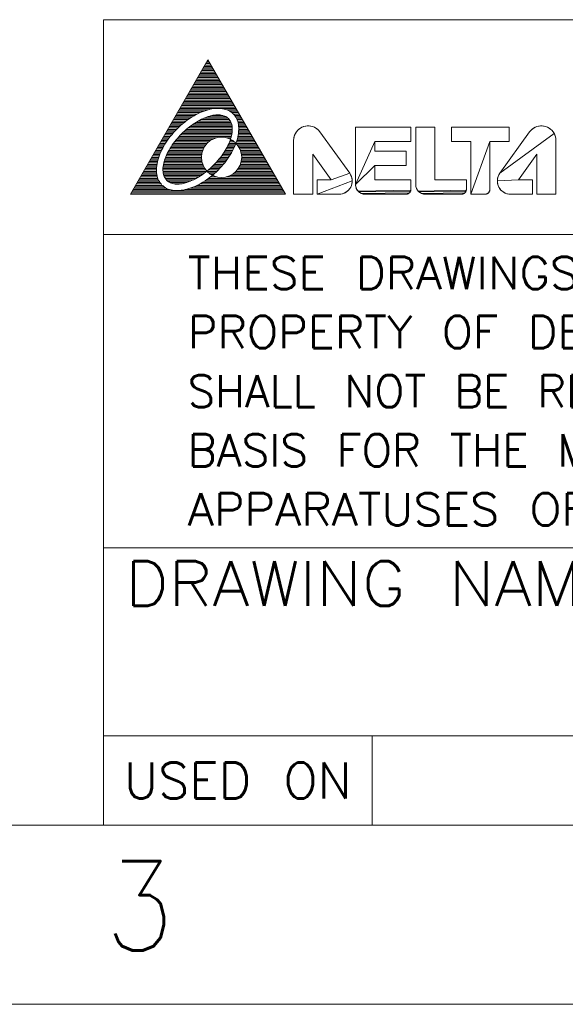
# Model space of a CAD drawing. Header units: millimetres. Extents: x -119 to 301, y 404 to 701.
# Tile 2 of 4: x 134 to 164, y 404 to 459. Entities that reach past the tile are written whole.
import ezdxf
from ezdxf.enums import TextEntityAlignment as Align

# ---------------------------------------------------------------- set-up
doc = ezdxf.new("R2010")
doc.units = ezdxf.units.MM
doc.header["$LTSCALE"] = 23.1
doc.layers.get('0').update_dxf_attribs({"linetype": 'CONTINUOUS'})
doc.styles.add('TEXTSTYLE_0', font='txt.shx', dxfattribs={"width": 0.8})

msp = doc.modelspace()

# ---------------------------------------------------------------- linework, layer by layer
at = {"color": 7, "linetype": 'Continuous', "lineweight": 13}
for p, q in [((290.7134433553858, 458.5711189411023), (138.7134433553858, 458.5711189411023)), ((138.7134433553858, 458.5711189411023), (138.7134433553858, 413.5711189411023)), ((140.2134431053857, 448.8211189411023), (144.5438006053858, 456.3211189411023)), ((144.3346593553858, 455.9588939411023), (144.7529418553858, 455.9588939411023)), ((144.3797668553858, 456.0370189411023), (144.7078343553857, 456.0370189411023)), ((144.4248743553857, 456.1151439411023), (144.6627256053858, 456.1151439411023)), ((144.4699818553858, 456.1932689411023), (144.6176181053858, 456.1932689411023)), ((144.4747318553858, 456.2014951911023), (144.5623056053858, 456.2890689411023)), ((148.8741568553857, 448.8211189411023), (144.5438006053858, 456.3211189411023)), ((144.5446306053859, 456.2713939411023), (144.5725106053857, 456.2713939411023)), ((144.0189031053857, 455.4120189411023), (145.0686968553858, 455.4120189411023)), ((144.0640118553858, 455.4901439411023), (145.0235893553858, 455.4901439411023)), ((144.1091193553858, 455.5682689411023), (144.9784818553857, 455.5682689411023)), ((144.1542268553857, 455.6463939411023), (144.9333731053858, 455.6463939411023)), ((144.1993356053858, 455.7245189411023), (144.8882656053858, 455.7245189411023)), ((144.2444431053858, 455.8026439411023), (144.8431581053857, 455.8026439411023)), ((144.2895506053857, 455.8807689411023), (144.7980493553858, 455.8807689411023)), ((143.7031481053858, 454.8651439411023), (145.3844518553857, 454.8651439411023)), ((143.7482556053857, 454.9432689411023), (145.3393443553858, 454.9432689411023)), ((143.7933643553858, 455.0213939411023), (145.2942368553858, 455.0213939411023)), ((143.8384718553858, 455.0995189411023), (145.2491281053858, 455.0995189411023)), ((143.8835793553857, 455.1776439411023), (145.2040206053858, 455.1776439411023)), ((143.9286881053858, 455.2557689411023), (145.1589131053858, 455.2557689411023)), ((143.9737956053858, 455.3338939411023), (145.1138056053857, 455.3338939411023)), ((143.3873931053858, 454.3182689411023), (145.7002081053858, 454.3182689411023)), ((143.4325006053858, 454.3963939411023), (145.6550993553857, 454.3963939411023)), ((143.4776093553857, 454.4745189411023), (145.6099918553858, 454.4745189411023)), ((143.5227168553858, 454.5526439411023), (145.5648843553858, 454.5526439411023)), ((143.5678243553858, 454.6307689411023), (145.5197756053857, 454.6307689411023)), ((143.6129331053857, 454.7088939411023), (145.4746681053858, 454.7088939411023)), ((143.6580406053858, 454.7870189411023), (145.4295606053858, 454.7870189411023)), ((143.0716381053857, 453.7713939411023), (146.0159631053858, 453.7713939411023)), ((143.1167456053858, 453.8495189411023), (145.9708543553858, 453.8495189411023)), ((143.1618531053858, 453.9276439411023), (145.9257468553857, 453.9276439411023)), ((143.2069618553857, 454.0057689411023), (145.8806393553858, 454.0057689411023)), ((143.2520693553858, 454.0838939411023), (145.8355306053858, 454.0838939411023)), ((143.2971768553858, 454.1620189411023), (145.7904231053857, 454.1620189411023)), ((143.3422856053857, 454.2401439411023), (145.7453156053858, 454.2401439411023)), ((142.7558831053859, 453.2245189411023), (143.8004168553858, 453.2245189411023)), ((142.8009906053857, 453.3026439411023), (143.9468956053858, 453.3026439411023)), ((142.8460981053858, 453.3807689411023), (144.1115018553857, 453.3807689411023)), ((142.8912068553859, 453.4588939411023), (144.3035643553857, 453.4588939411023)), ((142.9363143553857, 453.5370189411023), (144.5466318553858, 453.5370189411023)), ((142.9814218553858, 453.6151439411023), (145.0110206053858, 453.6151439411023)), ((143.0265306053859, 453.6932689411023), (146.0610706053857, 453.6932689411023)), ((144.7824806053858, 453.2245189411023), (145.3658656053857, 453.2245189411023)), ((145.2073431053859, 453.6151439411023), (146.1061781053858, 453.6151439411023)), ((145.5936943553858, 453.5370189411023), (146.1512868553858, 453.5370189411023)), ((145.7587231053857, 453.4588939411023), (146.1963943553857, 453.4588939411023)), ((145.8727468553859, 453.3807689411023), (146.2415018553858, 453.3807689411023)), ((145.9593156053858, 453.3026439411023), (146.2866106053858, 453.3026439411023)), ((146.0277556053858, 453.2245189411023), (146.3317181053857, 453.2245189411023)), ((142.4401281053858, 452.6776439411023), (143.0352356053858, 452.6776439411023)), ((142.4852356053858, 452.7557689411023), (143.1260531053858, 452.7557689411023)), ((142.5303431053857, 452.8338939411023), (143.2217156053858, 452.8338939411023)), ((142.5754506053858, 452.9120189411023), (143.3227943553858, 452.9120189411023)), ((142.6205593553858, 452.9901439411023), (143.4300281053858, 452.9901439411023)), ((142.6656668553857, 453.0682689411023), (143.5443918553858, 453.0682689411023)), ((142.7107743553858, 453.1463939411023), (143.6672181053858, 453.1463939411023)), ((143.6322043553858, 452.6776439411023), (145.8778831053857, 452.6776439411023)), ((143.7437693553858, 452.7557689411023), (145.8574981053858, 452.7557689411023)), ((143.8638243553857, 452.8338939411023), (145.8286231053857, 452.8338939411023)), ((143.9944818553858, 452.9120189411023), (145.7891456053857, 452.9120189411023)), ((144.1391243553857, 452.9901439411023), (145.7356831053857, 452.9901439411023)), ((144.3038431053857, 453.0682689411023), (145.6621431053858, 453.0682689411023)), ((144.5020943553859, 453.1463939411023), (145.5550718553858, 453.1463939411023)), ((146.0829156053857, 453.1463939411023), (146.3768256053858, 453.1463939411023)), ((146.1277043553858, 453.0682689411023), (146.4219331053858, 453.0682689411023)), ((146.1640293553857, 452.9901439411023), (146.4670418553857, 452.9901439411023)), ((146.1932256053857, 452.9120189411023), (146.5121493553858, 452.9120189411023)), ((146.2162656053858, 452.8338939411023), (146.5572568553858, 452.8338939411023)), ((146.2338906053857, 452.7557689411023), (146.6023656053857, 452.7557689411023)), ((146.2466706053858, 452.6776439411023), (146.6474731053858, 452.6776439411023)), ((142.1243718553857, 452.1307689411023), (142.5057081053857, 452.1307689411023)), ((142.1694806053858, 452.2088939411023), (142.5716468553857, 452.2088939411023)), ((142.2145881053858, 452.2870189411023), (142.6405231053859, 452.2870189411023)), ((142.2596956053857, 452.3651439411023), (142.7124843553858, 452.3651439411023)), ((142.3048043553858, 452.4432689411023), (142.7877056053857, 452.4432689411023)), ((142.3499118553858, 452.5213939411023), (142.8663956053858, 452.5213939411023)), ((142.3950193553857, 452.5995189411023), (142.9488056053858, 452.5995189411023)), ((143.0069318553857, 452.1307689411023), (145.8648981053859, 452.1307689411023)), ((143.0834556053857, 452.2088939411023), (145.8795531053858, 452.2088939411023)), ((143.1636293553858, 452.2870189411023), (145.8905593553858, 452.2870189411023)), ((143.2477381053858, 452.3651439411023), (145.8976306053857, 452.3651439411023)), ((143.3361356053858, 452.4432689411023), (145.9004131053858, 452.4432689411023)), ((143.4292693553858, 452.5213939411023), (145.8984593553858, 452.5213939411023)), ((143.5277093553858, 452.5995189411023), (145.8911993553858, 452.5995189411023)), ((146.2299293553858, 452.1307689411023), (146.9632281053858, 452.1307689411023)), ((146.2420281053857, 452.2088939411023), (146.9181206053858, 452.2088939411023)), ((146.2511906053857, 452.2870189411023), (146.8730131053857, 452.2870189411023)), ((146.2550618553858, 452.5995189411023), (146.6925806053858, 452.5995189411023)), ((146.2572681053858, 452.3651439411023), (146.8279043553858, 452.3651439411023)), ((146.2594331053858, 452.5213939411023), (146.7376893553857, 452.5213939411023)), ((146.2600856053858, 452.4432689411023), (146.7827968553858, 452.4432689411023)), ((149.3448881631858, 452.0288503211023), (149.3765514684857, 452.1261021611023)), ((149.3765514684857, 452.1261021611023), (149.4201761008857, 452.2186080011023)), ((149.4201761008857, 452.2186080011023), (149.4750714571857, 452.3049041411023)), ((149.4750714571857, 452.3049041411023), (149.5403685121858, 452.3836234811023)), ((149.5403685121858, 452.3836234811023), (149.6150335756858, 452.4535207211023)), ((149.6150335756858, 452.4535207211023), (149.6978846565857, 452.5134891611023)), ((149.6978846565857, 452.5134891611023), (149.7876101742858, 452.5625787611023)), ((149.7876101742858, 452.5625787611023), (149.8827897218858, 452.6000133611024)), ((149.8827897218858, 452.6000133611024), (149.9819165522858, 452.6251995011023)), ((149.9819165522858, 452.6251995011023), (150.0834214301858, 452.6377394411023)), ((149.9819165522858, 452.6251995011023), (149.9819165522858, 452.6251995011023)), ((150.0834214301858, 452.6377394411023), (150.1856974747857, 452.6374336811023)), ((150.1856974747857, 452.6374336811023), (150.2871255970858, 452.6242876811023)), ((150.2871255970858, 452.6242876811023), (150.3861001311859, 452.5985093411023)), ((150.3861001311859, 452.5985093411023), (150.4810542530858, 452.5605064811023)), ((150.4810542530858, 452.5605064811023), (150.5704847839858, 452.5108813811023)), ((150.5704847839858, 452.5108813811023), (150.6529759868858, 452.4504190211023)), ((150.6529759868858, 452.4504190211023), (150.7272219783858, 452.3800770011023)), ((150.7272219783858, 452.3800770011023), (150.7920474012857, 452.3009687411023)), ((150.7920474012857, 452.3009687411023), (152.4510171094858, 449.9904534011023)), ((152.4510171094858, 449.9904532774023), (150.7920474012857, 452.3009686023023)), ((150.7924393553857, 452.3004226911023), (152.4505481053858, 449.9911064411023)), ((152.7801591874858, 449.3568816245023), (152.7801591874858, 452.5714596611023)), ((152.7801591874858, 452.5714596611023), (155.8715735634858, 452.5714596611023)), ((155.8715735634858, 452.5714596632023), (152.7801591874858, 452.5714596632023)), ((152.7801591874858, 452.5714596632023), (152.7801591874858, 449.3568816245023)), ((152.7801593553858, 452.5714601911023), (155.8715731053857, 452.5714601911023)), ((152.7801593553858, 452.5714601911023), (152.7801593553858, 449.3568814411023)), ((155.8715731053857, 452.5714601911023), (155.8715731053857, 451.7678151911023)), ((155.8715735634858, 452.5714596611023), (155.8715735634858, 451.7678152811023)), ((155.8715735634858, 452.5714596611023), (155.8715735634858, 452.5714596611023)), ((155.8715735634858, 451.7678153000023), (155.8715735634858, 452.5714596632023)), ((156.1394554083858, 449.3560893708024), (156.1394554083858, 452.5714596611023)), ((156.1394554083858, 452.5714596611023), (157.2109810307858, 452.5714596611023)), ((157.2109810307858, 452.5714596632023), (156.1394554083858, 452.5714596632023)), ((156.1394554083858, 452.5714596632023), (156.1394554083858, 449.3560893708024)), ((156.1394556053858, 452.5714601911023), (157.2109806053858, 452.5714601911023)), ((156.1394556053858, 449.3568814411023), (156.1394556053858, 452.5714601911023)), ((157.2109806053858, 449.6247626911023), (157.2109806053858, 452.5714601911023)), ((157.2109810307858, 452.5714596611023), (157.2109810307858, 449.6247627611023)), ((157.2109810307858, 449.6247628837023), (157.2109810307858, 452.5714596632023)), ((158.1377893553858, 452.5714601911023), (161.3523681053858, 452.5714601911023)), ((158.1377893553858, 452.5714601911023), (158.1377893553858, 451.7678151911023)), ((158.1377896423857, 451.7678152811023), (158.1377896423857, 452.5714596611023)), ((158.1377896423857, 452.5714596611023), (161.3523682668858, 452.5714596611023)), ((161.3523682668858, 452.5714596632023), (158.1377896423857, 452.5714596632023)), ((158.1377896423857, 452.5714596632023), (158.1377896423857, 451.7678153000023)), ((160.8316793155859, 449.9904534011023), (162.4906490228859, 452.3009687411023)), ((162.4906490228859, 452.3009686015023), (160.8316793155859, 449.9904532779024)), ((163.8625203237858, 452.2186080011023), (160.8316793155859, 449.9904534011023)), ((160.8316793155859, 449.9904534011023), (163.8625203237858, 452.2186080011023)), ((162.4902568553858, 452.3004226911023), (160.8321481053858, 449.9911064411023)), ((161.3523681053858, 452.5714601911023), (161.3523681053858, 451.7678151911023)), ((161.3523682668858, 452.5714596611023), (161.3523682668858, 451.7678152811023)), ((161.3523682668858, 451.7678153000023), (161.3523682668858, 452.5714596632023)), ((162.4906490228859, 452.3009687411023), (162.5554744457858, 452.3800770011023)), ((162.5554744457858, 452.3800770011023), (162.6297204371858, 452.4504190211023)), ((162.6297204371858, 452.4504190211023), (162.7122116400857, 452.5108813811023)), ((162.7122116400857, 452.5108813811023), (162.8016421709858, 452.5605064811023)), ((162.8016421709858, 452.5605064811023), (162.8965962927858, 452.5985093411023)), ((162.8965962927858, 452.5985093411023), (162.9955708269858, 452.6242876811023)), ((162.9955708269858, 452.6242876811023), (163.0969989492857, 452.6374336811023)), ((163.0969989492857, 452.6374336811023), (163.1992749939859, 452.6377394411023)), ((163.1992749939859, 452.6377394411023), (163.3007798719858, 452.6251995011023)), ((163.1992749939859, 452.6377394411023), (163.1992749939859, 452.6377394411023)), ((163.3007798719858, 452.6251995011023), (163.3999067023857, 452.6000133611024)), ((163.3999067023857, 452.6000133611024), (163.4950862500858, 452.5625787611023)), ((163.4950862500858, 452.5625787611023), (163.5848117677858, 452.5134891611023)), ((163.5848117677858, 452.5134891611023), (163.6676628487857, 452.4535207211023)), ((163.6676628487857, 452.4535207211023), (163.7423279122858, 452.3836234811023)), ((163.7423279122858, 452.3836234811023), (163.8076249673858, 452.3049041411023)), ((163.8076249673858, 452.3049041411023), (163.8625203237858, 452.2186080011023)), ((163.8625203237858, 452.2186080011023), (163.9061449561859, 452.1261021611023)), ((163.9061449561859, 452.1261021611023), (163.9378082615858, 452.0288503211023)), ((141.8086168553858, 451.5838939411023), (142.1179081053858, 451.5838939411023)), ((141.8537243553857, 451.6620189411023), (142.1659018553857, 451.6620189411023)), ((141.8988331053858, 451.7401439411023), (142.2162756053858, 451.7401439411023)), ((141.9439406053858, 451.8182689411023), (142.2690731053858, 451.8182689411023)), ((141.9890481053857, 451.8963939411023), (142.3243443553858, 451.8963939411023)), ((142.0341568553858, 451.9745189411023), (142.3821556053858, 451.9745189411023)), ((142.0792643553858, 452.0526439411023), (142.4425793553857, 452.0526439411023)), ((142.5583381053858, 451.5838939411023), (144.4213256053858, 451.5838939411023)), ((142.6139381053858, 451.6620189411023), (144.4895731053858, 451.6620189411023)), ((142.6722231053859, 451.7401439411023), (144.5724268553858, 451.7401439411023)), ((142.7332581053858, 451.8182689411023), (144.6756606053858, 451.8182689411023)), ((142.7971293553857, 451.8963939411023), (144.8119956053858, 451.8963939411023)), ((142.8639418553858, 451.9745189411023), (145.0269181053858, 451.9745189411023)), ((142.9338243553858, 452.0526439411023), (145.8468268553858, 452.0526439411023)), ((145.5766868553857, 451.9745189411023), (145.8255281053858, 451.9745189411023)), ((145.6752343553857, 451.5838939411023), (146.0714618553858, 451.5838939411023)), ((145.7108131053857, 451.6620189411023), (146.1015068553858, 451.6620189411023)), ((145.7437081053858, 451.7401439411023), (146.0311781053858, 451.7401439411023)), ((145.7738531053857, 451.8182689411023), (145.9279443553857, 451.8182689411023)), ((145.7916093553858, 451.8963939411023), (145.8011606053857, 451.8963939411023)), ((146.1140331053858, 451.6620189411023), (147.2338756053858, 451.6620189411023)), ((146.1291706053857, 451.7401439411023), (147.1887681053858, 451.7401439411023)), ((146.1544118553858, 451.8182689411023), (147.1436593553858, 451.8182689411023)), ((146.1771781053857, 451.8963939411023), (147.0985518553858, 451.8963939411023)), ((146.1822793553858, 451.5838939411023), (147.2789831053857, 451.5838939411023)), ((146.1974056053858, 451.9745189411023), (147.0534443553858, 451.9745189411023)), ((146.2150193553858, 452.0526439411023), (147.0083368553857, 452.0526439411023)), ((149.3192531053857, 451.8263189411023), (149.3192531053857, 448.8211189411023)), ((149.3192532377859, 451.8263183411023), (149.3256874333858, 451.9283922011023)), ((149.3192532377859, 448.8211183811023), (149.3192532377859, 451.8263183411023)), ((149.3192532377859, 451.8263183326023), (149.3192532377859, 448.8211185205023)), ((149.3256874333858, 451.9283922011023), (149.3448881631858, 452.0288503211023)), ((153.8516853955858, 451.7678152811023), (152.7801591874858, 449.3568816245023)), ((152.7801591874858, 449.3568816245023), (153.8516853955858, 451.7678152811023)), ((155.8715735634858, 451.7678152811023), (153.8516853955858, 451.7678152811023)), ((153.8516853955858, 451.7678152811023), (153.8516853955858, 451.2320523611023)), ((153.8516853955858, 451.7678153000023), (155.8715735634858, 451.7678153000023)), ((153.8516853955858, 451.2320521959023), (153.8516853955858, 451.7678153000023)), ((153.8516856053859, 451.7678151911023), (155.8715731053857, 451.7678151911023)), ((153.8516856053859, 451.7678151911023), (153.8516856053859, 451.2320526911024)), ((158.1377893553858, 451.7678151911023), (159.2093156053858, 451.7678151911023)), ((159.2093158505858, 451.7678152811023), (158.1377896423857, 451.7678152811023)), ((158.1377896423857, 451.7678152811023), (158.1377896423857, 451.7678152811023)), ((158.1377896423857, 451.7678153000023), (159.2093158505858, 451.7678153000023)), ((159.2093156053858, 451.7678151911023), (159.2093156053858, 448.8211189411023)), ((160.2808420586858, 451.7678152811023), (159.2093158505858, 448.8211183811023)), ((159.2093158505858, 448.8211183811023), (159.2093158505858, 451.7678152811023)), ((159.2093158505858, 448.8211183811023), (160.2808420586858, 451.7678152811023)), ((159.2093158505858, 451.7678153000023), (159.2093158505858, 448.8211185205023)), ((161.3523681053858, 451.7678151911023), (160.2808418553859, 451.7678151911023)), ((160.2808418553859, 451.7678151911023), (160.2808418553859, 449.0982376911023)), ((161.3523682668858, 451.7678152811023), (160.2808420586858, 451.7678152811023)), ((160.2808420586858, 451.7678152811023), (160.2808420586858, 449.0982373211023)), ((160.2808420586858, 451.7678153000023), (161.3523682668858, 451.7678153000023)), ((160.2808420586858, 449.0982373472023), (160.2808420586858, 451.7678153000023)), ((163.9378082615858, 452.0288503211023), (163.9570089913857, 451.9283922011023)), ((163.9570089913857, 451.9283922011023), (163.9634431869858, 451.8263183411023)), ((163.9634431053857, 451.8263189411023), (163.9634431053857, 448.8211189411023)), ((163.9634431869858, 451.8263183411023), (163.9634431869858, 448.8211183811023)), ((163.9634431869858, 448.8211185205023), (163.9634431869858, 451.8263183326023)), ((141.4928618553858, 451.0370189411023), (141.8469906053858, 451.0370189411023)), ((141.5379693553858, 451.1151439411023), (141.8787456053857, 451.1151439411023)), ((141.5830781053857, 451.1932689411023), (141.9128331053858, 451.1932689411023)), ((141.6281856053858, 451.2713939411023), (141.9492331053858, 451.2713939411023)), ((141.6732931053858, 451.3495189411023), (141.9879381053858, 451.3495189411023)), ((141.7184018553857, 451.4276439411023), (142.0289456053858, 451.4276439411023)), ((141.7635093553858, 451.5057689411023), (142.0722643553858, 451.5057689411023)), ((142.2416781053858, 451.0370189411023), (144.1873106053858, 451.0370189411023)), ((142.2791756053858, 451.1151439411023), (144.2008843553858, 451.1151439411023)), ((142.3192768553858, 451.1932689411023), (144.2202568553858, 451.1932689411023)), ((142.3619543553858, 451.2713939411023), (144.2457468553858, 451.2713939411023)), ((142.4071956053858, 451.3495189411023), (144.2778093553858, 451.3495189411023)), ((142.4549968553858, 451.4276439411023), (144.3170893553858, 451.4276439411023)), ((142.5053693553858, 451.5057689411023), (144.3644906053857, 451.5057689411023)), ((145.3536356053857, 451.0370189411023), (145.7961118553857, 451.0370189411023)), ((145.4073181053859, 451.1151439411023), (145.8423943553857, 451.1151439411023)), ((145.4583968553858, 451.1932689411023), (145.8863468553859, 451.1932689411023)), ((145.5068981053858, 451.2713939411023), (145.9279843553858, 451.2713939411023)), ((145.5528368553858, 451.3495189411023), (145.9673168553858, 451.3495189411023)), ((145.5962156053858, 451.4276439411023), (146.0043468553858, 451.4276439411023)), ((145.6370218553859, 451.5057689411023), (146.0390668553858, 451.5057689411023)), ((146.2391143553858, 451.5057689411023), (147.3240918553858, 451.5057689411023)), ((146.2865168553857, 451.4276439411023), (147.3691993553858, 451.4276439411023)), ((146.3257956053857, 451.3495189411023), (147.4143068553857, 451.3495189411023)), ((146.3578593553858, 451.2713939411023), (147.4594156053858, 451.2713939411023)), ((146.3833481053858, 451.1932689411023), (147.5045231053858, 451.1932689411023)), ((146.4027206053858, 451.1151439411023), (147.5496306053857, 451.1151439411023)), ((146.4162956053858, 451.0370189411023), (147.5947393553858, 451.0370189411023)), ((151.4181914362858, 449.6247627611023), (150.3907794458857, 451.0556821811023)), ((150.3907794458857, 451.0556821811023), (150.3907794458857, 448.8211183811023)), ((150.3907794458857, 451.0556820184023), (151.4181914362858, 449.6247628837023)), ((150.3907794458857, 448.8211185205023), (150.3907794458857, 451.0556820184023)), ((150.3907793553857, 451.0556814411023), (151.4181918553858, 449.6247626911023)), ((150.3907793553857, 448.8211189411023), (150.3907793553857, 451.0556814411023)), ((153.8516853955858, 451.2320523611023), (155.6036923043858, 451.2320523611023)), ((155.6036923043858, 451.2320521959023), (153.8516853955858, 451.2320521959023)), ((153.8516856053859, 451.2320526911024), (155.6036918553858, 451.2320526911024)), ((155.6036918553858, 450.4284076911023), (155.6036918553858, 451.2320526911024)), ((155.6036923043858, 451.2320523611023), (155.6036923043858, 450.4284079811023)), ((155.6036923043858, 451.2320523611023), (155.6036923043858, 451.2320523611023)), ((155.6036923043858, 450.4284078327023), (155.6036923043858, 451.2320521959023)), ((162.8919169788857, 451.0556821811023), (161.8645049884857, 449.6247627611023)), ((161.8645049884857, 449.6247628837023), (162.8919169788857, 451.0556820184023)), ((162.8919168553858, 451.0556814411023), (161.8645056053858, 449.6247626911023)), ((162.8919168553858, 448.8211189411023), (162.8919168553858, 451.0556814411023)), ((162.8919169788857, 448.8211183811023), (162.8919169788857, 451.0556821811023)), ((162.8919169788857, 451.0556821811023), (162.8919169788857, 451.0556821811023)), ((162.8919169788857, 451.0556820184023), (162.8919169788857, 448.8211185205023)), ((141.1771068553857, 450.4901439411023), (141.6933706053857, 450.4901439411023)), ((141.2222143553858, 450.5682689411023), (141.7075243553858, 450.5682689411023)), ((141.2673218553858, 450.6463939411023), (141.7244093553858, 450.6463939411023)), ((141.3124306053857, 450.7245189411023), (141.7439318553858, 450.7245189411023)), ((141.3575381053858, 450.8026439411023), (141.7660131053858, 450.8026439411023)), ((141.4026456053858, 450.8807689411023), (141.7905831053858, 450.8807689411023)), ((141.4477543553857, 450.9588939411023), (141.8175906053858, 450.9588939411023)), ((142.0576406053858, 450.4901439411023), (144.2478568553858, 450.4901439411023)), ((142.0747993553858, 450.5682689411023), (144.2219043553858, 450.5682689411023)), ((142.0952343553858, 450.6463939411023), (144.2020981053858, 450.6463939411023)), ((142.1187781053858, 450.7245189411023), (144.1881093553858, 450.7245189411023)), ((142.1452943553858, 450.8026439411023), (144.1797206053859, 450.8026439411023)), ((142.1746743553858, 450.8807689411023), (144.1768068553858, 450.8807689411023)), ((142.2068256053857, 450.9588939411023), (144.1793243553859, 450.9588939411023)), ((144.8994156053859, 450.4901439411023), (145.4034643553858, 450.4901439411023)), ((144.9734356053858, 450.5682689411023), (145.4673481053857, 450.5682689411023)), ((145.0441806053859, 450.6463939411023), (145.5285018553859, 450.6463939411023)), ((145.1118168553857, 450.7245189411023), (145.5870168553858, 450.7245189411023)), ((145.1764806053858, 450.8026439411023), (145.6429756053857, 450.8026439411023)), ((145.2382806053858, 450.8807689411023), (145.6964418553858, 450.8807689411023)), ((145.2973081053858, 450.9588939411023), (145.7474731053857, 450.9588939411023)), ((146.3557493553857, 450.4901439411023), (147.9104943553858, 450.4901439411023)), ((146.3817006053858, 450.5682689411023), (147.8653856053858, 450.5682689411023)), ((146.4015068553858, 450.6463939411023), (147.8202781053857, 450.6463939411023)), ((146.4154956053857, 450.7245189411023), (147.7751706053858, 450.7245189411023)), ((146.4238843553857, 450.8026439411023), (147.7300618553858, 450.8026439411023)), ((146.4242818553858, 450.9588939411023), (147.6398468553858, 450.9588939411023)), ((146.4267993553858, 450.8807689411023), (147.6849543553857, 450.8807689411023)), ((140.8613518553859, 449.9432689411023), (141.6832518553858, 449.9432689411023)), ((140.9064593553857, 450.0213939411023), (141.6737018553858, 450.0213939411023)), ((140.9515668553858, 450.0995189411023), (141.6682656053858, 450.0995189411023)), ((140.9966756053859, 450.1776439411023), (141.6666256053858, 450.1776439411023)), ((141.0417831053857, 450.2557689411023), (141.6685181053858, 450.2557689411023)), ((141.0868906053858, 450.3338939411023), (141.6737231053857, 450.3338939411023)), ((141.1319993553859, 450.4120189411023), (141.6820593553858, 450.4120189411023)), ((142.0265156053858, 450.1776439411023), (144.4258893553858, 450.1776439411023)), ((142.0280531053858, 450.2557689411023), (144.3682981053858, 450.2557689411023)), ((142.0298543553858, 450.0995189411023), (144.4713031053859, 450.0995189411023)), ((142.0339931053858, 450.3338939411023), (144.3202593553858, 450.3338939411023)), ((142.0386843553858, 450.0213939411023), (144.3712931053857, 450.0213939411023)), ((142.0439556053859, 450.4120189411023), (144.2804218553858, 450.4120189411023)), ((142.0538156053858, 449.9432689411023), (144.2649818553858, 449.9432689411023)), ((144.4950731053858, 450.0995189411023), (145.0383781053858, 450.0995189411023)), ((144.5658218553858, 450.1776439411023), (145.1180568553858, 450.1776439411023)), ((144.5791731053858, 450.0213939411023), (144.9549031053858, 450.0213939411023)), ((144.6554631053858, 450.2557689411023), (145.1942031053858, 450.2557689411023)), ((144.6842531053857, 449.9432689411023), (144.8673156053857, 449.9432689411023)), ((144.7407031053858, 450.3338939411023), (145.2670343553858, 450.3338939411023)), ((144.8219193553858, 450.4120189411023), (145.3367368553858, 450.4120189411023)), ((145.9193518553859, 449.9432689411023), (148.2262493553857, 449.9432689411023)), ((146.0244318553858, 450.0213939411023), (148.1811418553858, 450.0213939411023)), ((146.1085318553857, 450.0995189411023), (148.1360331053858, 450.0995189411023)), ((146.1777168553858, 450.1776439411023), (148.0909256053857, 450.1776439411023)), ((146.2353068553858, 450.2557689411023), (148.0458181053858, 450.2557689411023)), ((146.2833468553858, 450.3338939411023), (148.0007093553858, 450.3338939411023)), ((146.3231831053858, 450.4120189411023), (147.9556018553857, 450.4120189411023)), ((152.4510171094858, 449.9904534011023), (151.4181914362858, 449.6247627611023)), ((151.4181914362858, 449.6247627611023), (152.4510171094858, 449.9904534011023)), ((152.4510171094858, 449.9904534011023), (152.4988541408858, 449.9142742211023)), ((152.4988541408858, 449.9142742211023), (152.5370810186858, 449.8328475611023)), ((153.8516853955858, 450.4284079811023), (152.7801591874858, 449.3568816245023)), ((152.7801591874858, 449.3568816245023), (153.8516853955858, 450.4284079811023)), ((155.6036923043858, 450.4284079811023), (153.8516853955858, 450.4284079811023)), ((153.8516853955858, 450.4284079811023), (153.8516853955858, 449.6247627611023)), ((153.8516853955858, 450.4284078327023), (155.6036923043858, 450.4284078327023)), ((153.8516853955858, 449.6247628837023), (153.8516853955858, 450.4284078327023)), ((153.8516856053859, 450.4284076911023), (155.6036918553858, 450.4284076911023)), ((153.8516856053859, 450.4284076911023), (153.8516856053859, 449.6247626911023)), ((160.7456154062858, 449.8328475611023), (160.7838422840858, 449.9142742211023)), ((160.7838422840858, 449.9142742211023), (160.8316793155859, 449.9904534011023)), ((140.5455968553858, 449.3963939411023), (141.9163356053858, 449.3963939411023)), ((140.5907043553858, 449.4745189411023), (141.8578981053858, 449.4745189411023)), ((140.6358118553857, 449.5526439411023), (141.8104993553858, 449.5526439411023)), ((140.6809193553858, 449.6307689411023), (141.7720156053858, 449.6307689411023)), ((140.7260281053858, 449.7088939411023), (141.7409831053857, 449.7088939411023)), ((140.7711356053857, 449.7870189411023), (141.7163443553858, 449.7870189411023)), ((140.8162431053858, 449.8651439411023), (141.6973043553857, 449.8651439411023)), ((142.0763531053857, 449.8651439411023), (144.1512643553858, 449.8651439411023)), ((142.1078743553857, 449.7870189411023), (144.0285643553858, 449.7870189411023)), ((142.1507581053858, 449.7088939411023), (143.8945006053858, 449.7088939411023)), ((142.2089193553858, 449.6307689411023), (143.7451593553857, 449.6307689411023)), ((142.2897281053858, 449.5526439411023), (143.5731706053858, 449.5526439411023)), ((142.4109343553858, 449.4745189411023), (143.3607843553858, 449.4745189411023)), ((142.6634893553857, 449.3963939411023), (143.0170493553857, 449.3963939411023)), ((144.0879631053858, 449.3963939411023), (148.5420043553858, 449.3963939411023)), ((144.2244406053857, 449.4745189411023), (148.4968968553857, 449.4745189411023)), ((144.3498768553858, 449.5526439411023), (148.4517881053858, 449.5526439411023)), ((144.4663981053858, 449.6307689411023), (148.4066806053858, 449.6307689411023)), ((144.5754693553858, 449.7088939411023), (148.3615731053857, 449.7088939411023)), ((144.6781468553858, 449.7870189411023), (145.0506168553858, 449.7870189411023)), ((144.7752243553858, 449.8651439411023), (144.8239593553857, 449.8651439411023)), ((145.5529881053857, 449.7870189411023), (148.3164643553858, 449.7870189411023)), ((145.7796468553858, 449.8651439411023), (148.2713568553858, 449.8651439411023)), ((151.4181914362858, 449.6247628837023), (150.6371067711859, 449.6247628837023)), ((150.6371067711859, 449.6247628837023), (150.6371067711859, 448.8211185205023)), ((150.6371067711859, 448.8211183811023), (150.6371067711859, 449.6247627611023)), ((150.6371067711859, 449.6247627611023), (151.4181914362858, 449.6247627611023)), ((152.5891966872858, 449.5694260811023), (150.6371067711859, 448.8211183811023)), ((150.6371067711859, 448.8211183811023), (152.5891966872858, 449.5694260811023)), ((150.6371068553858, 449.6247626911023), (151.4181918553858, 449.6247626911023)), ((150.6371068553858, 449.6247626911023), (150.6371068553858, 448.8211189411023)), ((152.5370810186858, 449.8328475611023), (152.5651313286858, 449.7473796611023)), ((152.5696291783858, 449.3909223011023), (152.5437443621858, 449.3047735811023)), ((152.5651313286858, 449.7473796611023), (152.5825894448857, 449.6591364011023)), ((152.5848551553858, 449.4795775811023), (152.5696291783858, 449.3909223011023)), ((152.5825894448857, 449.6591364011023), (152.5891966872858, 449.5694260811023)), ((152.5825894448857, 449.6591364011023), (152.5825894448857, 449.6591364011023)), ((152.5891966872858, 449.5694260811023), (152.5848551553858, 449.4795775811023)), ((152.7830941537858, 449.3008791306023), (152.7801591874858, 449.3568816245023)), ((155.8715735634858, 449.6247628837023), (153.8516853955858, 449.6247628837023)), ((153.8516853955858, 449.6247627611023), (155.8715735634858, 449.6247627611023)), ((153.8516856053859, 449.6247626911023), (155.8715731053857, 449.6247626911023)), ((155.8715731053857, 449.6247626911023), (155.8715731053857, 449.0982376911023)), ((155.8715735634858, 449.0982373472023), (155.8715735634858, 449.6247628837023)), ((155.8715735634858, 449.6247627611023), (155.8715735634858, 449.0982373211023)), ((155.8715735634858, 449.6247627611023), (155.8715735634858, 449.6247627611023)), ((156.1424675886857, 449.3001437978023), (156.1394554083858, 449.3560893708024)), ((157.2109806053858, 449.6247626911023), (158.9629881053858, 449.6247626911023)), ((158.9629879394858, 449.6247628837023), (157.2109810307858, 449.6247628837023)), ((157.2109810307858, 449.6247627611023), (158.9629879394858, 449.6247627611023)), ((158.9629879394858, 449.0982373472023), (158.9629879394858, 449.6247628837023)), ((158.9629879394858, 449.6247627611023), (158.9629879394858, 449.0982373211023)), ((158.9629879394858, 449.6247627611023), (158.9629879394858, 449.6247627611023)), ((158.9629881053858, 449.6247626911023), (158.9629881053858, 449.0982376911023)), ((160.6934997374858, 449.5694260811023), (160.7001069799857, 449.6591364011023)), ((161.8645049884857, 449.6247627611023), (160.6934997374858, 449.5694260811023)), ((160.6934997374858, 449.5694260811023), (161.8645049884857, 449.6247627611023)), ((160.6978412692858, 449.4795775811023), (160.6934997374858, 449.5694260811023)), ((160.7130672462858, 449.3909223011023), (160.6978412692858, 449.4795775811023)), ((160.7001069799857, 449.6591364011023), (160.7175650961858, 449.7473796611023)), ((160.7389520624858, 449.3047735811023), (160.7130672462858, 449.3909223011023)), ((160.7175650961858, 449.7473796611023), (160.7456154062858, 449.8328475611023)), ((162.6455890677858, 449.6247628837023), (161.8645049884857, 449.6247628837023)), ((161.8645049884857, 449.6247627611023), (162.6455890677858, 449.6247627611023)), ((162.6455893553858, 449.6247626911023), (161.8645056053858, 449.6247626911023)), ((162.6455890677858, 448.8211185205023), (162.6455890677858, 449.6247628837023)), ((162.6455890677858, 449.6247627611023), (162.6455890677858, 448.8211183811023)), ((162.6455890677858, 449.6247627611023), (162.6455890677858, 449.6247627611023)), ((162.6455893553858, 449.6247626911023), (162.6455893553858, 448.8211189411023)), ((140.2134431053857, 448.8211189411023), (148.8741568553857, 448.8211189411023)), ((140.2298406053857, 448.8495189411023), (148.8577593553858, 448.8495189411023)), ((140.2749493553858, 448.9276439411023), (148.8126518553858, 448.9276439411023)), ((140.3200568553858, 449.0057689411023), (148.7675443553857, 449.0057689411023)), ((140.3651643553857, 449.0838939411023), (142.3957256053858, 449.0838939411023)), ((140.4102731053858, 449.1620189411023), (142.2064168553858, 449.1620189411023)), ((140.4553806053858, 449.2401439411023), (142.0819556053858, 449.2401439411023)), ((140.5004881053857, 449.3182689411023), (141.9891231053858, 449.3182689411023)), ((143.2964206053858, 449.0838939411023), (148.7224356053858, 449.0838939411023)), ((143.5637681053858, 449.1620189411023), (148.6773281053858, 449.1620189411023)), ((143.7662668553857, 449.2401439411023), (148.6322206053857, 449.2401439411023)), ((143.9371381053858, 449.3182689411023), (148.5871118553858, 449.3182689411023)), ((149.3192531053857, 448.8211189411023), (150.3907793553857, 448.8211189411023)), ((149.3192532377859, 448.8211185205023), (150.3907794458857, 448.8211185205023)), ((150.3907794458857, 448.8211183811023), (149.3192532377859, 448.8211183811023)), ((150.6371067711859, 448.8211185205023), (151.8502717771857, 448.8211185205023)), ((151.8502717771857, 448.8211183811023), (150.6371067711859, 448.8211183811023)), ((150.6371068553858, 448.8211189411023), (151.8502718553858, 448.8211189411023)), ((151.9400583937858, 448.8265935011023), (151.8502717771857, 448.8211183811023)), ((152.0285146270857, 448.8429365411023), (151.9400583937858, 448.8265935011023)), ((151.9400583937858, 448.8265935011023), (151.9400583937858, 448.8265935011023)), ((152.1143298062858, 448.8699064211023), (152.0285146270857, 448.8429365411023)), ((152.1962323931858, 448.9071028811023), (152.1143298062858, 448.8699064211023)), ((152.2730088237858, 448.9539748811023), (152.1962323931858, 448.9071028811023)), ((152.3435214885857, 449.0098281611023), (152.2730088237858, 448.9539748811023)), ((152.4067255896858, 449.0738349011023), (152.3435214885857, 449.0098281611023)), ((152.4616846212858, 449.1450463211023), (152.4067255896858, 449.0738349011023)), ((152.5075842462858, 449.2224082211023), (152.4616846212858, 449.1450463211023)), ((152.5437443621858, 449.3047735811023), (152.5075842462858, 449.2224082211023)), ((152.7918668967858, 449.2454902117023), (152.7830941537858, 449.3008791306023)), ((152.8063813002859, 449.1913217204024), (152.7918668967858, 449.2454902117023)), ((152.8264783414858, 449.1389671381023), (152.8063813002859, 449.1913217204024)), ((152.8519378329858, 449.0890000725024), (152.8264783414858, 449.1389671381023)), ((152.8824808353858, 449.0419679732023), (152.8519378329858, 449.0890000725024)), ((152.9177727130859, 448.9983861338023), (152.8824808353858, 449.0419679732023)), ((155.8655178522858, 449.0406213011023), (152.9177727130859, 448.9983861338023)), ((152.9177727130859, 448.9983861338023), (155.8655178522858, 449.0406213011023)), ((152.9574268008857, 448.9587320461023), (152.9177727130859, 448.9983861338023)), ((155.8476153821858, 448.9855227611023), (152.9574268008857, 448.9587320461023)), ((152.9574268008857, 448.9587320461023), (155.8476153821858, 448.9855227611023)), ((153.0010086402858, 448.9234401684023), (152.9574268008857, 448.9587320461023)), ((153.0480407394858, 448.8928971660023), (153.0010086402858, 448.9234401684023)), ((153.0980078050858, 448.8674376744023), (153.0480407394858, 448.8928971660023)), ((155.7798834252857, 448.8922978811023), (153.0980078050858, 448.8674376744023)), ((153.0980078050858, 448.8674376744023), (155.7798834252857, 448.8922978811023)), ((153.1503623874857, 448.8473406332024), (153.0980078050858, 448.8674376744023)), ((153.2045308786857, 448.8328262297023), (153.1503623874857, 448.8473406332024)), ((155.7071691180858, 448.8450768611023), (153.2045308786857, 448.8328262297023)), ((153.2045308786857, 448.8328262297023), (155.7071691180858, 448.8450768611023)), ((153.2599197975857, 448.8240534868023), (153.2045308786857, 448.8328262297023)), ((153.3159222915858, 448.8211183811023), (153.2599197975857, 448.8240534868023)), ((153.3159218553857, 448.8211189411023), (155.5944543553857, 448.8211189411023)), ((153.3159222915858, 448.8211185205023), (155.5944547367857, 448.8211185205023)), ((155.5944547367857, 448.8211183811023), (153.3159222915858, 448.8211183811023)), ((155.6234215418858, 448.8226366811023), (155.5944547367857, 448.8211183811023)), ((155.6520709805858, 448.8271743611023), (155.6234215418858, 448.8226366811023)), ((155.6800891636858, 448.8346818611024), (155.6520709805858, 448.8271743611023)), ((155.7071691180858, 448.8450768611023), (155.6800891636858, 448.8346818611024)), ((155.6800891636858, 448.8346818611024), (155.6800891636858, 448.8346818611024)), ((155.7330141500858, 448.8582455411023), (155.7071691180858, 448.8450768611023)), ((155.7573410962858, 448.8740434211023), (155.7330141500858, 448.8582455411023)), ((155.7798834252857, 448.8922978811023), (155.7573410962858, 448.8740434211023)), ((155.7573410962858, 448.8740434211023), (155.7573410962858, 448.8740434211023)), ((155.8003941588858, 448.9128085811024), (155.7798834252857, 448.8922978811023)), ((155.8186485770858, 448.9353508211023), (155.8003941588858, 448.9128085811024)), ((155.8344466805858, 448.9596780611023), (155.8186485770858, 448.9353508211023)), ((155.8476153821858, 448.9855227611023), (155.8344466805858, 448.9596780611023)), ((155.8344466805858, 448.9596780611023), (155.8344466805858, 448.9596780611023)), ((155.8580104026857, 449.0126031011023), (155.8476153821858, 448.9855227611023)), ((155.8655178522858, 449.0406213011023), (155.8580104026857, 449.0126031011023)), ((155.8580104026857, 449.0126031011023), (155.8580104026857, 449.0126031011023)), ((155.8700554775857, 449.0692703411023), (155.8655178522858, 449.0406213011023)), ((155.8715735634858, 449.0982373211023), (155.8700554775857, 449.0692703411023)), ((156.1513057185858, 449.2448186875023), (156.1424675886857, 449.3001437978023)), ((156.1658731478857, 449.1907190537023), (156.1513057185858, 449.2448186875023)), ((156.1860105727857, 449.1384365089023), (156.1658731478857, 449.1907190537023)), ((156.2114977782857, 449.0885427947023), (156.1860105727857, 449.1384365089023)), ((156.2420560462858, 449.0415835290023), (156.2114977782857, 449.0885427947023)), ((156.2773512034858, 448.9980722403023), (156.2420560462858, 449.0415835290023)), ((158.9569322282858, 449.0406213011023), (156.2773512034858, 448.9980722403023)), ((156.2773512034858, 448.9980722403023), (158.9569322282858, 449.0406213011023)), ((156.3169972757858, 448.9584847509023), (156.2773512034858, 448.9980722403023)), ((158.9390297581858, 448.9855227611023), (156.3169972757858, 448.9584847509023)), ((156.3169972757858, 448.9584847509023), (158.9390297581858, 448.9855227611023)), ((156.3605607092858, 448.9232539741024), (156.3169972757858, 448.9584847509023)), ((156.4075651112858, 448.8927651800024), (156.3605607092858, 448.9232539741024)), ((156.4574964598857, 448.8673517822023), (156.4075651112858, 448.8927651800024)), ((158.8712978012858, 448.8922978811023), (156.4574964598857, 448.8673517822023)), ((156.4574964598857, 448.8673517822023), (158.8712978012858, 448.8922978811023)), ((156.5098087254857, 448.8472916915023), (156.4574964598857, 448.8673517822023)), ((156.5639298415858, 448.8328042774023), (156.5098087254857, 448.8472916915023)), ((158.7985834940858, 448.8450768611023), (156.5639298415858, 448.8328042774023)), ((156.5639298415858, 448.8328042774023), (158.7985834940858, 448.8450768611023)), ((156.6192679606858, 448.8240479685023), (156.5639298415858, 448.8328042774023)), ((156.6752179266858, 448.8211183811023), (156.6192679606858, 448.8240479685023)), ((156.6752179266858, 448.8211185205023), (158.6858691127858, 448.8211185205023)), ((158.6858691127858, 448.8211183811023), (156.6752179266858, 448.8211183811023)), ((156.6752181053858, 448.8211189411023), (158.6858693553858, 448.8211189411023)), ((158.7148359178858, 448.8226366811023), (158.6858691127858, 448.8211183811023)), ((158.7434853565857, 448.8271743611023), (158.7148359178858, 448.8226366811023)), ((158.7715035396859, 448.8346818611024), (158.7434853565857, 448.8271743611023)), ((158.7985834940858, 448.8450768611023), (158.7715035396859, 448.8346818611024)), ((158.7715035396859, 448.8346818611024), (158.7715035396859, 448.8346818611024)), ((158.8244285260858, 448.8582455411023), (158.7985834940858, 448.8450768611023)), ((158.8487554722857, 448.8740434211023), (158.8244285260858, 448.8582455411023)), ((158.8712978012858, 448.8922978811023), (158.8487554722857, 448.8740434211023)), ((158.8487554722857, 448.8740434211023), (158.8487554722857, 448.8740434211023)), ((158.8918085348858, 448.9128085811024), (158.8712978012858, 448.8922978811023)), ((158.9100629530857, 448.9353508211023), (158.8918085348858, 448.9128085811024)), ((158.9258610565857, 448.9596780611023), (158.9100629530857, 448.9353508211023)), ((158.9390297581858, 448.9855227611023), (158.9258610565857, 448.9596780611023)), ((158.9258610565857, 448.9596780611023), (158.9258610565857, 448.9596780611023)), ((158.9494247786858, 449.0126031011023), (158.9390297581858, 448.9855227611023)), ((158.9569322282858, 449.0406213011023), (158.9494247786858, 449.0126031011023)), ((158.9494247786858, 449.0126031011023), (158.9494247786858, 449.0126031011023)), ((158.9614698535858, 449.0692703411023), (158.9569322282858, 449.0406213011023)), ((158.9629879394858, 449.0982373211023), (158.9614698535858, 449.0692703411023)), ((159.2093156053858, 448.8211189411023), (160.0037231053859, 448.8211189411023)), ((159.2093158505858, 448.8211185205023), (160.0037232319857, 448.8211185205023)), ((160.0037232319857, 448.8211183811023), (159.2093158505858, 448.8211183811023)), ((160.0326900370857, 448.8226366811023), (160.0037232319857, 448.8211183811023)), ((160.0613394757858, 448.8271743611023), (160.0326900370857, 448.8226366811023)), ((160.0326900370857, 448.8226366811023), (160.0326900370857, 448.8226366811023)), ((160.0893576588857, 448.8346818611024), (160.0613394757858, 448.8271743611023)), ((160.1164376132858, 448.8450768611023), (160.0893576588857, 448.8346818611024)), ((160.1422826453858, 448.8582455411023), (160.1164376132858, 448.8450768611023)), ((160.1666095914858, 448.8740434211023), (160.1422826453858, 448.8582455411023)), ((160.1891519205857, 448.8922978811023), (160.1666095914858, 448.8740434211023)), ((160.2096626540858, 448.9128085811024), (160.1891519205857, 448.8922978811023)), ((160.2279170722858, 448.9353508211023), (160.2096626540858, 448.9128085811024)), ((160.2437151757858, 448.9596780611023), (160.2279170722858, 448.9353508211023)), ((160.2568838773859, 448.9855227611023), (160.2437151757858, 448.9596780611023)), ((160.2672788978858, 449.0126031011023), (160.2568838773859, 448.9855227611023)), ((160.2747863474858, 449.0406213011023), (160.2672788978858, 449.0126031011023)), ((160.2793239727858, 449.0692703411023), (160.2747863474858, 449.0406213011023)), ((160.2808420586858, 449.0982373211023), (160.2793239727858, 449.0692703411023)), ((160.7751121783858, 449.2224082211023), (160.7389520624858, 449.3047735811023)), ((160.8210118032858, 449.1450463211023), (160.7751121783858, 449.2224082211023)), ((160.8759708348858, 449.0738349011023), (160.8210118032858, 449.1450463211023)), ((160.9391749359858, 449.0098281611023), (160.8759708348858, 449.0738349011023)), ((161.0096876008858, 448.9539748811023), (160.9391749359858, 449.0098281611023)), ((161.0864640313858, 448.9071028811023), (161.0096876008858, 448.9539748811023)), ((161.1683666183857, 448.8699064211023), (161.0864640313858, 448.9071028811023)), ((161.2541817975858, 448.8429365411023), (161.1683666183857, 448.8699064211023)), ((161.3426380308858, 448.8265935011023), (161.2541817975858, 448.8429365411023)), ((161.4324246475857, 448.8211183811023), (161.3426380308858, 448.8265935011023)), ((162.6455893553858, 448.8211189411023), (161.4324243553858, 448.8211189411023)), ((161.4324246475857, 448.8211185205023), (162.6455890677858, 448.8211185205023)), ((162.6455890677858, 448.8211183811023), (161.4324246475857, 448.8211183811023)), ((163.9634431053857, 448.8211189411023), (162.8919168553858, 448.8211189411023)), ((162.8919169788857, 448.8211185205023), (163.9634431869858, 448.8211185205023)), ((163.9634431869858, 448.8211183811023), (162.8919169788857, 448.8211183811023)), ((138.7134433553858, 446.5711189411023), (211.7134433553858, 446.5711189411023)), ((138.7134433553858, 446.5711189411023), (138.7134433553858, 429.0711189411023)), ((290.7134433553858, 446.5711189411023), (138.7134433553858, 446.5711189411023)), ((138.7134433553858, 429.0711189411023), (282.7134433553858, 429.0711189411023)), ((138.7134433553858, 429.0711189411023), (138.7134433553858, 418.5711189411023)), ((138.7134433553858, 429.0711189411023), (211.7134433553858, 429.0711189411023)), ((290.7134433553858, 429.0711189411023), (138.7134433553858, 429.0711189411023)), ((138.7134433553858, 418.5711189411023), (282.7134433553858, 418.5711189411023)), ((138.7134433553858, 418.5711189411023), (282.7134433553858, 418.5711189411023)), ((138.7134433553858, 418.5711189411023), (138.7134433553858, 413.5711189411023)), ((282.7134433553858, 418.5711189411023), (138.7134433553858, 418.5711189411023)), ((153.7134433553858, 418.5711189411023), (153.7134433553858, 413.5711189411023)), ((290.7134433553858, 413.5711189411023), (-109.2865566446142, 413.5711189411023)), ((138.7134433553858, 413.5711189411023), (282.7134433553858, 413.5711189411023)), ((-119.2865566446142, 403.5711189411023), (300.7134433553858, 403.5711189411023))]:
    msp.add_line(p, q, dxfattribs=at)
msp.add_circle((145.3018031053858, 450.8836189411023), 1.125, dxfattribs=at)
for centre, radius, start, end in [((150.1321356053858, 451.8263189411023), 0.8128825, 35.67867000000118, 180), ((150.1321351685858, 451.8263183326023), 0.8128819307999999, 35.72605689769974, 180), ((163.1505618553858, 451.8263189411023), 0.8128825, 0, 144.3213299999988), ((163.1505612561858, 451.8263183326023), 0.8128819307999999, 0, 144.2739431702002), ((151.8502717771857, 449.5601022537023), 0.7389837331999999, 270, 35.61636631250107), ((151.8502718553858, 449.5601026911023), 0.73898375, 270, 35.67867000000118), ((161.4324243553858, 449.5601026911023), 0.73898375, 144.3213299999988, 270), ((161.4324246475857, 449.5601022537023), 0.7389837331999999, 144.3836336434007, 270), ((153.3159222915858, 449.3568816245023), 0.5357631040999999, 180, 270), ((153.3159218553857, 449.3568814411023), 0.5357625, 180, 270), ((156.6752179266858, 449.3568816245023), 0.5357631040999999, 180.084725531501, 270), ((156.6752181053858, 449.3568814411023), 0.5357625, 180, 270), ((155.5944543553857, 449.0982376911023), 0.27711875, 270, 0), ((155.5944547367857, 449.0982373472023), 0.2771188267, 270, 0), ((158.6858691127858, 449.0982373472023), 0.2771188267, 269.9999999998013, 0), ((158.6858693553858, 449.0982376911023), 0.27711875, 270, 0), ((160.0037231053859, 449.0982376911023), 0.27711875, 270, 0), ((160.0037232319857, 449.0982373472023), 0.2771188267, 269.999999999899, 0)]:
    msp.add_arc(centre, radius, start, end, dxfattribs=at)
for points in [[(141.9747052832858, 449.3323811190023), (142.2370866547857, 449.1464258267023), (142.5658109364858, 449.0440427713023), (142.9482454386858, 449.0291664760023), (143.3696934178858, 449.1023686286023), (143.8139588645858, 449.2608361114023), (144.2639689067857, 449.4984791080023), (144.7024299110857, 449.8061651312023), (145.1124920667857, 450.1720699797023), (145.4783969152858, 450.5821321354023), (145.7860829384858, 451.0205931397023), (146.0237259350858, 451.4706031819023), (146.1821934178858, 451.9148686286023), (146.2553955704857, 452.3363166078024), (146.2405192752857, 452.7187511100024), (146.1381362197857, 453.0474753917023), (145.9521809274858, 453.3098567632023), (145.6897995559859, 453.4958120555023), (145.3610752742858, 453.5981951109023), (144.9786407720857, 453.6130714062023), (144.5571927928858, 453.5398692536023), (144.1129273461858, 453.3814017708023), (143.6629173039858, 453.1437587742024), (143.2244562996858, 452.8360727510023), (142.8143941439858, 452.4701679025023), (142.4484892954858, 452.0601057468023), (142.1408032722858, 451.6216447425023), (141.9031602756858, 451.1716347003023), (141.7446927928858, 450.7273692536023), (141.6714906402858, 450.3059212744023), (141.6863669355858, 449.9234867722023), (141.7887499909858, 449.5947624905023), (141.9747052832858, 449.3323811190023)], [(142.2398703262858, 449.5975461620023), (142.4454255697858, 449.4582268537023), (142.7093173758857, 449.3904974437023), (143.0214045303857, 449.3969607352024), (143.3696936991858, 449.4773683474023), (143.7408003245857, 449.6286302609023), (144.1204629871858, 449.8449335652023), (144.4940914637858, 450.1179658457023), (144.8473274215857, 450.4372346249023), (145.1665962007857, 450.7904705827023), (145.4396284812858, 451.1640990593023), (145.6559317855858, 451.5437617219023), (145.8071936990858, 451.9148683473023), (145.8876013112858, 452.2631575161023), (145.8940646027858, 452.5752446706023), (145.8263351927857, 452.8391364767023), (145.6870158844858, 453.0446917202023), (145.4814606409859, 453.1840110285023), (145.2175688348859, 453.2517404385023), (144.9054816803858, 453.2452771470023), (144.5571925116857, 453.1648695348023), (144.1860858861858, 453.0136076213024), (143.8064232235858, 452.7973043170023), (143.4327947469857, 452.5242720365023), (143.0795587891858, 452.2050032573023), (142.7602900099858, 451.8517672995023), (142.4872577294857, 451.4781388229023), (142.2709544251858, 451.0984761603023), (142.1196925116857, 450.7273695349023), (142.0392848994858, 450.3790803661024), (142.0328216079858, 450.0669932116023), (142.1005510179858, 449.8031014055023), (142.2398703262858, 449.5975461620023)]]:
    msp.add_spline(points, degree=3, dxfattribs=at)

# ---------------------------------------------------------------- texts
at = {"color": 7, "linetype": 'Continuous', "lineweight": 13, "style": 'TEXTSTYLE_0'}
for s, height, width, p, p2 in [('THESE DRAWINGS AND SPECIFICATIONS ARE THE', 1.8, 0.8688575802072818, (143.4134433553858, 443.5211189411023), (205.4498745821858, 443.5211189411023)), ('PROPERTY OF DELTA ELECTRONICS, INC. AND', 1.8, 0.8706958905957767, (143.4134433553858, 440.2211189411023), (201.1405809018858, 440.2211189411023)), ('SHALL NOT BE REPRODUCED OR USED AS THE', 1.8, 0.8617955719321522, (143.4134433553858, 436.9211189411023), (201.8431831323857, 436.9211189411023)), ('BASIS FOR THE MANUFACTURE OR SELL OF', 1.8, 0.8571578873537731, (143.4134433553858, 433.6211189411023), (197.9286849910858, 433.6211189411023)), ('APPARATUSES OR DEVICES WITHOUT PERMISSION.', 1.8, 0.8851884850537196, (143.4134433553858, 430.3211189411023), (207.6781273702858, 430.3211189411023)), ('DRAWING NAME:', 2.5, 0.9615861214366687, (139.9134433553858, 425.8211189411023), (168.7610269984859, 425.8211189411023)), ('USED ON', 2, 0.9529739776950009, (139.8602835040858, 415.0711189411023), (152.5666032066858, 415.0711189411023)), ('3', 5, 1.165427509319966, (138.7770481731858, 406.5757479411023), (142.6618065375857, 406.5757479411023))]:
    msp.add_text(s, height=height, dxfattribs=dict(at, width=width)).set_placement(p, p2, align=Align.FIT)

doc.saveas('drawing.dxf')
